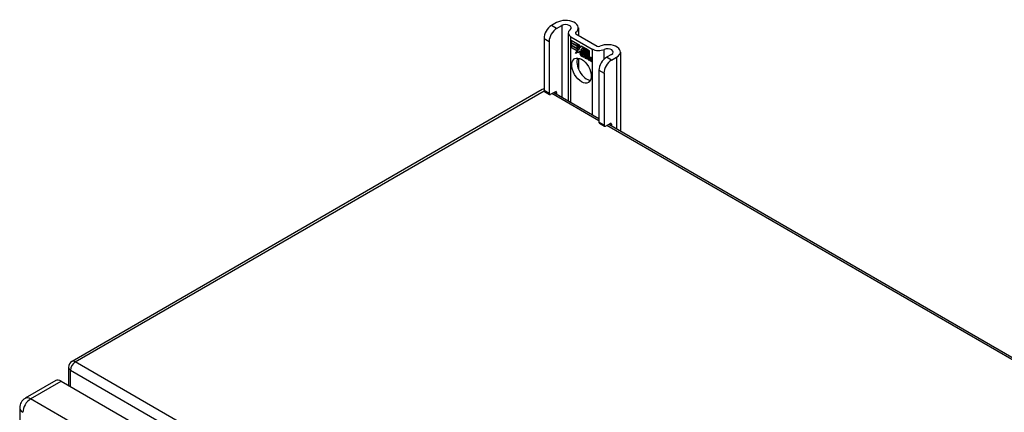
# Model space of a CAD drawing. Header units: inches. Extents: x 168.4 to 197.4, y 53.6 to 105.4.
# Tile 5 of 6: x 168.4 to 182.9, y 99.6 to 105.4. Entities that reach past the tile are written whole.
import ezdxf

# ---------------------------------------------------------------- set-up
doc = ezdxf.new("R2010")
doc.units = ezdxf.units.IN
doc.header["$MEASUREMENT"] = 0
doc.layers.add('Visible Edges(ANSI)', color=7, linetype='Continuous', lineweight=25)
doc.layers.add('Visible Tangent Edges(ANSI)', color=7, linetype='Continuous', lineweight=25)

msp = doc.modelspace()

# ---------------------------------------------------------------- linework, layer by layer
at = {"layer": 'Visible Edges(ANSI)'}
for p, q in [((176.283, 105.378), (176.207, 105.334)), ((176.282, 105.291), (176.357, 105.335)), ((176.454, 105.225), (176.454, 104.227)), ((176.568, 105.213), (176.881, 105.032)), ((176.603, 105.301), (176.603, 105.193)), ((176.097, 105.143), (176.097, 104.377)), ((176.171, 105.1), (176.171, 104.334)), ((176.494, 105.17), (176.807, 104.989)), ((176.498, 105.116), (176.499, 105.117)), ((176.498, 105.117), (176.616, 105.049)), ((176.498, 105.084), (176.498, 105.117)), ((176.498, 105.116), (176.498, 105.085)), ((176.616, 105.048), (176.498, 105.116)), ((176.498, 105.085), (176.584, 105.035)), ((176.498, 105.084), (176.498, 105.085)), ((176.585, 105.034), (176.498, 105.084)), ((176.498, 105.079), (176.499, 105.08)), ((176.498, 105.047), (176.498, 105.08)), ((176.498, 105.08), (176.585, 105.03)), ((176.498, 105.079), (176.498, 105.048)), ((176.584, 105.029), (176.498, 105.079)), ((176.498, 105.048), (176.584, 104.998)), ((176.498, 105.047), (176.498, 105.048)), ((176.585, 104.997), (176.498, 105.047)), ((176.498, 105.043), (176.585, 104.992)), ((176.498, 105.01), (176.498, 105.043)), ((176.498, 105.042), (176.499, 105.042)), ((176.584, 104.992), (176.498, 105.042)), ((176.498, 105.042), (176.498, 105.01)), ((176.498, 105.01), (176.584, 104.961)), ((176.498, 105.01), (176.498, 105.01)), ((176.583, 104.961), (176.498, 105.01)), ((176.561, 104.925), (176.583, 104.961)), ((176.6, 104.949), (176.561, 104.925)), ((176.564, 104.927), (176.563, 104.926)), ((176.584, 104.961), (176.564, 104.927)), ((176.564, 104.927), (176.6, 104.95)), ((176.564, 104.927), (176.565, 104.928)), ((176.565, 104.928), (176.6, 104.95)), ((176.583, 104.961), (176.584, 104.961)), ((176.584, 105.035), (176.584, 105.063)), ((176.584, 105.063), (176.587, 105.061)), ((176.584, 105.035), (176.585, 105.035)), ((176.584, 105.029), (176.585, 105.03)), ((176.584, 104.998), (176.584, 105.029)), ((176.584, 104.998), (176.585, 104.998)), ((176.584, 104.992), (176.585, 104.992)), ((176.584, 104.964), (176.584, 104.992)), ((176.584, 104.964), (176.585, 104.964)), ((176.586, 104.963), (176.584, 104.964)), ((176.585, 105.062), (176.585, 105.063)), ((176.585, 105.062), (176.585, 105.034)), ((176.587, 105.061), (176.585, 105.062)), ((176.585, 105.03), (176.585, 104.997)), ((176.585, 104.992), (176.585, 104.964)), ((176.585, 104.964), (176.598, 104.985)), ((176.585, 104.964), (176.587, 104.965)), ((176.585, 104.964), (176.585, 104.964)), ((176.598, 104.984), (176.586, 104.963)), ((176.586, 104.964), (176.586, 104.964)), ((176.587, 105.061), (176.618, 104.992)), ((176.587, 105.061), (176.588, 105.061)), ((176.617, 104.993), (176.587, 105.061)), ((176.598, 104.985), (176.6, 104.974)), ((176.598, 104.984), (176.599, 104.984)), ((176.6, 104.973), (176.598, 104.984)), ((176.599, 104.984), (176.598, 104.984)), ((176.6, 104.974), (176.617, 104.993)), ((176.618, 104.992), (176.6, 104.973)), ((176.6, 104.974), (176.601, 104.975)), ((176.6, 104.95), (176.602, 104.935)), ((176.6, 104.949), (176.601, 104.95)), ((176.602, 104.934), (176.6, 104.949)), ((176.618, 104.992), (176.601, 104.975)), ((176.601, 104.974), (176.601, 104.975)), ((176.602, 104.935), (176.63, 104.964)), ((176.63, 104.963), (176.602, 104.934)), ((176.602, 104.935), (176.604, 104.936)), ((176.603, 104.936), (176.603, 104.935)), ((176.604, 104.936), (176.63, 104.963)), ((176.616, 105.048), (176.616, 105.049)), ((176.616, 105.049), (176.631, 105.013)), ((176.631, 105.012), (176.616, 105.048)), ((176.617, 104.993), (176.618, 104.993)), ((176.63, 104.964), (176.636, 104.948)), ((176.63, 104.963), (176.63, 104.963)), ((176.636, 104.947), (176.63, 104.963)), ((176.631, 105.013), (176.644, 105.033)), ((176.644, 105.032), (176.631, 105.012)), ((176.631, 105.013), (176.633, 105.014)), ((176.632, 105.014), (176.632, 105.014)), ((176.636, 104.947), (176.637, 104.948)), ((176.637, 104.949), (176.637, 104.948)), ((176.637, 104.943), (176.639, 104.944)), ((176.64, 104.927), (176.661, 104.915)), ((176.64, 104.927), (176.64, 104.927)), ((176.662, 104.914), (176.64, 104.927)), ((176.643, 104.982), (176.674, 105.011)), ((176.643, 104.982), (176.645, 104.983)), ((176.661, 104.942), (176.643, 104.982)), ((176.644, 105.033), (176.703, 104.999)), ((176.644, 105.032), (176.645, 105.032)), ((176.702, 104.998), (176.644, 105.032)), ((176.644, 105.032), (176.644, 105.032)), ((176.674, 105.011), (176.644, 104.981)), ((176.644, 104.981), (176.662, 104.94)), ((176.644, 104.935), (176.646, 104.935)), ((176.645, 104.983), (176.674, 105.011)), ((176.645, 104.982), (176.645, 104.983)), ((176.66, 104.938), (176.661, 104.939)), ((176.661, 104.942), (176.661, 104.942)), ((176.674, 105.011), (176.677, 105.01)), ((176.674, 105.011), (176.675, 105.011)), ((176.676, 105.009), (176.674, 105.011)), ((176.676, 105.009), (176.677, 105.01)), ((176.676, 104.932), (176.676, 105.009)), ((176.676, 104.932), (176.677, 104.932)), ((176.696, 104.92), (176.676, 104.932)), ((176.677, 105.01), (176.677, 104.932)), ((176.677, 104.932), (176.697, 104.92)), ((176.692, 104.892), (176.68, 104.927)), ((176.68, 104.927), (176.694, 104.918)), ((176.681, 104.925), (176.681, 104.926)), ((176.681, 104.925), (176.693, 104.892)), ((176.694, 104.918), (176.681, 104.925)), ((176.702, 104.998), (176.703, 104.999)), ((176.702, 104.901), (176.702, 104.998)), ((176.703, 104.999), (176.703, 104.898)), ((176.707, 104.903), (176.707, 104.997)), ((176.707, 104.997), (176.733, 104.981)), ((176.707, 104.996), (176.707, 104.905)), ((176.707, 104.996), (176.708, 104.996)), ((176.732, 104.981), (176.707, 104.996)), ((176.732, 104.981), (176.733, 104.981)), ((176.732, 104.9), (176.732, 104.981)), ((176.733, 104.981), (176.733, 104.899)), ((176.736, 104.897), (176.736, 104.979)), ((176.736, 104.979), (176.763, 104.964)), ((176.737, 104.978), (176.738, 104.979)), ((176.737, 104.978), (176.737, 104.897)), ((176.762, 104.964), (176.737, 104.978)), ((176.762, 104.964), (176.763, 104.964)), ((176.762, 104.884), (176.762, 104.964)), ((176.763, 104.964), (176.763, 104.883)), ((177.222, 104.944), (177.222, 103.784)), ((176.603, 104.855), (176.603, 104.697)), ((176.639, 104.919), (176.671, 104.901)), ((176.639, 104.919), (176.639, 104.919)), ((176.671, 104.9), (176.639, 104.919)), ((176.661, 104.915), (176.662, 104.915)), ((176.662, 104.915), (176.662, 104.915)), ((176.665, 104.89), (176.665, 104.891)), ((176.665, 104.891), (176.665, 104.882)), ((176.665, 104.883), (176.665, 104.89)), ((176.665, 104.883), (176.665, 104.883)), ((176.67, 104.876), (176.692, 104.892)), ((176.67, 104.876), (176.672, 104.877)), ((176.684, 104.868), (176.67, 104.876)), ((176.671, 104.901), (176.672, 104.901)), ((176.693, 104.892), (176.671, 104.876)), ((176.671, 104.876), (176.684, 104.869)), ((176.672, 104.901), (176.672, 104.901)), ((176.692, 104.892), (176.672, 104.877)), ((176.672, 104.877), (176.672, 104.877)), ((176.684, 104.869), (176.696, 104.882)), ((176.696, 104.881), (176.684, 104.868)), ((176.684, 104.869), (176.686, 104.87)), ((176.685, 104.869), (176.685, 104.869)), ((176.686, 104.87), (176.697, 104.882)), ((176.692, 104.892), (176.692, 104.893)), ((176.694, 104.918), (176.694, 104.918)), ((176.701, 104.895), (176.694, 104.918)), ((176.694, 104.918), (176.701, 104.896)), ((176.696, 104.92), (176.697, 104.92)), ((176.703, 104.898), (176.696, 104.92)), ((176.696, 104.882), (176.699, 104.88)), ((176.696, 104.881), (176.697, 104.881)), ((176.699, 104.88), (176.696, 104.881)), ((176.697, 104.92), (176.702, 104.901)), ((176.699, 104.88), (176.706, 104.857)), ((176.699, 104.88), (176.699, 104.88)), ((176.705, 104.856), (176.699, 104.88)), ((176.701, 104.896), (176.703, 104.895)), ((176.701, 104.895), (176.701, 104.895)), ((176.703, 104.894), (176.701, 104.895)), ((176.702, 104.901), (176.703, 104.902)), ((176.715, 104.906), (176.703, 104.894)), ((176.703, 104.895), (176.715, 104.906)), ((176.703, 104.895), (176.704, 104.895)), ((176.715, 104.906), (176.704, 104.895)), ((176.704, 104.895), (176.704, 104.895)), ((176.705, 104.856), (176.706, 104.856)), ((176.72, 104.848), (176.705, 104.856)), ((176.706, 104.857), (176.719, 104.849)), ((176.707, 104.905), (176.713, 104.911)), ((176.713, 104.91), (176.707, 104.903)), ((176.707, 104.905), (176.708, 104.906)), ((176.707, 104.884), (176.728, 104.898)), ((176.707, 104.884), (176.708, 104.885)), ((176.719, 104.849), (176.707, 104.884)), ((176.708, 104.906), (176.713, 104.911)), ((176.708, 104.906), (176.708, 104.905)), ((176.708, 104.885), (176.728, 104.898)), ((176.729, 104.898), (176.708, 104.883)), ((176.709, 104.884), (176.708, 104.885)), ((176.708, 104.883), (176.72, 104.848)), ((176.713, 104.911), (176.732, 104.9)), ((176.713, 104.91), (176.714, 104.911)), ((176.733, 104.899), (176.713, 104.91)), ((176.715, 104.906), (176.715, 104.906)), ((176.728, 104.898), (176.715, 104.906)), ((176.715, 104.906), (176.729, 104.898)), ((176.719, 104.849), (176.719, 104.849)), ((176.726, 104.844), (176.734, 104.895)), ((176.735, 104.894), (176.726, 104.845)), ((176.726, 104.845), (176.737, 104.839)), ((176.726, 104.844), (176.726, 104.845)), ((176.737, 104.838), (176.726, 104.844)), ((176.728, 104.898), (176.728, 104.899)), ((176.732, 104.9), (176.733, 104.9)), ((176.734, 104.895), (176.744, 104.889)), ((176.735, 104.894), (176.735, 104.895)), ((176.744, 104.889), (176.735, 104.894)), ((176.736, 104.897), (176.737, 104.897)), ((176.747, 104.89), (176.736, 104.897)), ((176.737, 104.897), (176.748, 104.891)), ((176.737, 104.839), (176.74, 104.859)), ((176.741, 104.859), (176.737, 104.838)), ((176.737, 104.839), (176.737, 104.839)), ((176.743, 104.88), (176.744, 104.889)), ((176.744, 104.889), (176.743, 104.88)), ((176.743, 104.88), (176.743, 104.88)), ((176.746, 104.878), (176.743, 104.88)), ((176.743, 104.88), (176.746, 104.879)), ((176.744, 104.889), (176.744, 104.889)), ((176.746, 104.879), (176.747, 104.879)), ((176.747, 104.89), (176.748, 104.891)), ((176.747, 104.884), (176.747, 104.89)), ((176.747, 104.885), (176.749, 104.886)), ((176.747, 104.879), (176.747, 104.879)), ((176.748, 104.891), (176.748, 104.886)), ((176.748, 104.886), (176.748, 104.885)), ((176.748, 104.874), (176.749, 104.875)), ((176.749, 104.88), (176.751, 104.881)), ((176.761, 104.859), (176.756, 104.827)), ((176.756, 104.827), (176.761, 104.859)), ((176.756, 104.827), (176.767, 104.821)), ((176.756, 104.827), (176.756, 104.827)), ((176.767, 104.82), (176.756, 104.827)), ((176.762, 104.884), (176.763, 104.884)), ((176.767, 104.821), (176.77, 104.842)), ((176.771, 104.841), (176.767, 104.82)), ((176.767, 104.821), (176.767, 104.822)), ((176.77, 104.842), (176.771, 104.842)), ((176.774, 104.86), (176.775, 104.861)), ((176.776, 104.856), (176.777, 104.857)), ((176.778, 104.864), (176.78, 104.864)), ((176.778, 104.857), (176.779, 104.857)), ((176.785, 104.81), (176.791, 104.842)), ((176.785, 104.81), (176.786, 104.81)), ((176.797, 104.803), (176.785, 104.81)), ((176.791, 104.842), (176.786, 104.81)), ((176.786, 104.81), (176.796, 104.804)), ((176.796, 104.804), (176.802, 104.835)), ((176.796, 104.804), (176.797, 104.804)), ((176.803, 104.835), (176.797, 104.803)), ((177.092, 104.91), (177.017, 104.867)), ((177.091, 104.824), (177.167, 104.867)), ((176.907, 104.676), (176.907, 103.91)), ((176.981, 104.633), (176.981, 103.867)), ((176.071, 104.391), (169.14, 100.39)), ((176.104, 104.363), (176.178, 104.32)), ((176.193, 104.322), (176.261, 104.361)), ((176.242, 104.35), (176.907, 103.966)), ((176.283, 104.348), (176.283, 104.326)), ((176.913, 103.896), (176.987, 103.853)), ((177.003, 103.854), (177.07, 103.893)), ((177.051, 103.882), (196.25, 92.798)), ((177.092, 103.881), (177.092, 103.858)), ((169.09, 100.304), (169.09, 100.038)), ((168.901, 100.109), (168.45, 99.848)), ((168.982, 100.101), (189.909, 88.018)), ((168.369, 99.708), (168.369, 65.839))]:
    msp.add_line(p, q, dxfattribs=at)
for centre, radius, start, end in [((176.12, 104.306), 0.099, 103.4226, 120), ((169.189, 100.304), 0.099, 120, 180), ((168.53, 99.708), 0.161, 120, 180)]:
    msp.add_arc(centre, radius, start, end, dxfattribs=at)
for centre, major_axis, start_param, end_param in [((176.415, 105.301), (0.188, 0), 5.640144, 8.63938), ((176.207, 105.207), (-0.078, -0.135), 3.926991, 5.497787), ((176.282, 105.164), (0.078, 0.135), 0.785398, 2.356194), ((176.415, 105.301), (0.0825, 0), 5.640144, 8.63938), ((176.59, 105.225), (-0.136, 0), 5.640144, 7.068583), ((176.59, 105.225), (-0.031, 0), 5.640144, 7.068583), ((176.644, 104.912), (-0.0123, 0.0214), 0.72544, 2.208898), ((176.662, 104.901), (-0.0249, 0.0431), 6.268672, 7.008625), ((176.662, 104.901), (-0.0245, 0.0424), 6.268672, 7.008625), ((176.644, 104.912), (0.012, -0.0207), 3.867033, 5.35049), ((176.663, 104.901), (-0.0249, 0.0431), 0.028947, 0.295885), ((176.656, 104.911), (-0.021, 0.0364), 5.317289, 6.229324), ((176.656, 104.911), (-0.0206, 0.0357), 5.272274, 6.251395), ((176.657, 104.912), (-0.0206, 0.0357), 6.047724, 6.251395), ((176.656, 104.911), (-0.0187, 0.0323), 5.330385, 6.268672), ((176.656, 104.911), (-0.0183, 0.0317), 5.329545, 6.268672), ((176.657, 104.912), (-0.0183, 0.0317), 6.051884, 6.268672), ((176.663, 104.901), (-0.0245, 0.0424), 6.268672, 6.283185), ((176.655, 104.916), (-0.0109, 0.0188), 5.836026, 6.985262), ((176.655, 104.916), (-0.0105, 0.0182), 5.836026, 6.946368), ((176.656, 104.917), (-0.0109, 0.0188), 0.065067, 0.331662), ((176.656, 104.917), (-0.0105, 0.0182), 6.079217, 6.283185), ((176.653, 104.923), (0.0072, -0.0125), 1.678399, 2.694434), ((176.653, 104.923), (-0.0068, 0.0119), 4.819991, 5.836026), ((176.654, 104.924), (0.006, -0.0103), 0.287189, 1.678399), ((176.659, 104.924), (0.0095, -0.0165), 1.201563, 2.270327), ((176.659, 104.924), (-0.0091, 0.0158), 4.343155, 5.413588), ((176.654, 104.924), (0.0063, -0.011), 0.251695, 1.678399), ((176.648, 104.925), (0.0173, -0.0299), 0.38335, 1.201563), ((176.648, 104.925), (0.0176, -0.0305), 0.369234, 1.201563), ((176.903, 105.045), (-0.136, 0), 0.785398, 2.213838), ((176.903, 105.045), (0.031, 0), 3.926991, 5.35543), ((177.034, 104.944), (0.188, 0), 5.497787, 8.497023), ((177.034, 104.944), (0.0825, 0), 5.497787, 8.497023), ((176.725, 104.714), (-0.102, 0.176), 0.374433, 2.76716), ((176.647, 104.911), (-0.0064, 0.011), 0.453624, 1.914249), ((176.647, 104.911), (0.006, -0.0104), 3.639467, 5.055842), ((176.649, 104.95), (0.0376, -0.0651), 5.35049, 5.792995), ((176.649, 104.95), (-0.0379, 0.0657), 2.208898, 2.658734), ((176.655, 104.926), (-0.0196, 0.0339), 1.914249, 2.72139), ((176.655, 104.926), (0.0192, -0.0332), 5.055842, 5.891549), ((176.781, 104.827), (-0.0294, 0.051), 0.219898, 0.610865), ((176.781, 104.827), (-0.0291, 0.0503), 0.219898, 0.610865), ((176.764, 104.855), (-0.015, 0.026), 5.48867, 6.499805), ((176.764, 104.855), (-0.0146, 0.0253), 5.48867, 6.513784), ((176.756, 104.86), (-0.0083, 0.0143), 5.603031, 6.503084), ((176.783, 104.828), (-0.0294, 0.051), 0.219898, 0.291612), ((176.762, 104.859), (-0.015, 0.026), 5.47676, 6.310847), ((176.765, 104.856), (-0.015, 0.026), 0.047158, 0.216619), ((176.756, 104.86), (-0.0079, 0.0136), 5.603031, 6.503084), ((176.762, 104.859), (-0.0154, 0.0266), 5.501665, 6.243634), ((176.757, 104.861), (-0.0082, 0.0143), 0.085815, 0.219898), ((176.764, 104.86), (-0.015, 0.026), 6.059998, 6.283185), ((176.757, 104.861), (-0.0079, 0.0136), 6.100483, 6.283185), ((176.765, 104.856), (-0.0146, 0.0253), 6.06115, 6.283185), ((176.755, 104.867), (0.00412, -0.00714), 1.196548, 2.461438), ((176.755, 104.867), (-0.00375, 0.0065), 4.33814, 5.603031), ((176.75, 104.868), (-0.0077, 0.0133), 3.752458, 4.33814), ((176.75, 104.868), (0.0081, -0.014), 0.610865, 1.196548), ((176.764, 104.869), (-0.006, 0.0103), 4.223571, 5.48867), ((176.764, 104.869), (0.0063, -0.011), 1.081978, 2.347078), ((176.811, 104.81), (-0.0294, 0.051), 0.236534, 0.625184), ((176.811, 104.81), (-0.0291, 0.0503), 0.236639, 0.625276), ((176.748, 104.873), (-0.0176, 0.0305), 3.88819, 4.223571), ((176.793, 104.838), (-0.015, 0.0259), 5.492181, 6.733718), ((176.748, 104.873), (0.018, -0.0312), 0.848525, 1.081978), ((176.793, 104.838), (-0.0153, 0.0266), 5.492181, 6.613939), ((176.795, 104.838), (-0.0153, 0.0266), 0.046088, 0.313087), ((176.75, 104.873), (-0.0176, 0.0305), 3.959823, 3.971212), ((176.786, 104.843), (-0.0082, 0.0143), 5.604299, 6.503622), ((176.786, 104.843), (-0.0079, 0.0136), 5.604299, 6.503242), ((176.813, 104.811), (-0.0294, 0.051), 0.236534, 0.291612), ((176.787, 104.844), (-0.0083, 0.0143), 0.085815, 0.220437), ((176.787, 104.844), (-0.0079, 0.0136), 6.100483, 6.283185), ((176.795, 104.838), (-0.015, 0.0259), 6.060079, 6.283185), ((176.785, 104.85), (0.00412, -0.00714), 1.196401, 2.462706), ((176.785, 104.85), (-0.00375, 0.0065), 4.337994, 5.604299), ((176.78, 104.85), (0.0081, -0.014), 0.610732, 1.196401), ((176.78, 104.85), (-0.0077, 0.0133), 3.752322, 4.337994), ((176.793, 104.852), (0.0066, -0.0114), 1.107844, 2.350588), ((176.793, 104.852), (-0.0062, 0.0107), 4.249437, 5.492181), ((176.778, 104.855), (-0.0176, 0.0305), 3.735005, 4.249437), ((176.778, 104.855), (0.018, -0.0312), 0.593412, 1.107844), ((177.017, 104.739), (-0.078, -0.135), 3.926991, 5.497787), ((177.091, 104.696), (0.078, 0.135), 0.785398, 2.356194), ((176.119, 104.39), (-0.0155, -0.0268), 5.497787, 6.283185), ((176.261, 104.335), (0.0155, 0.0268), 5.497787, 7.068583), ((176.193, 104.347), (-0.0155, -0.0268), 5.497787, 7.068583), ((176.929, 103.922), (-0.0155, -0.0268), 5.497787, 6.283185), ((177.003, 103.88), (-0.0155, -0.0268), 5.497787, 7.068583), ((177.07, 103.868), (0.0155, 0.0268), 5.497787, 7.068583), ((168.982, 99.969), (-0.081, 0.139), 5.497787, 6.283185)]:
    msp.add_ellipse(centre, major_axis=major_axis, ratio=0.57735, start_param=start_param, end_param=end_param, dxfattribs=at)
msp.add_ellipse((176.65, 104.671), major_axis=(-0.102, 0.176), ratio=0.57735, dxfattribs=at)
at = {"layer": 'Visible Tangent Edges(ANSI)'}
for p, q in [((176.282, 105.291), (176.207, 105.334)), ((176.357, 105.335), (176.357, 104.283)), ((176.565, 105.215), (176.565, 105.236)), ((176.097, 105.143), (176.171, 105.1)), ((176.494, 104.204), (176.494, 105.17)), ((176.627, 104.923), (176.627, 104.924)), ((176.638, 104.943), (176.639, 104.944)), ((176.65, 104.935), (176.651, 104.936)), ((176.659, 104.928), (176.66, 104.929)), ((176.671, 104.923), (176.671, 104.924)), ((176.807, 104.989), (176.807, 104.023)), ((176.985, 104.842), (176.985, 104.982)), ((176.642, 104.894), (176.642, 104.894)), ((176.643, 104.904), (176.644, 104.904)), ((176.74, 104.859), (176.741, 104.859)), ((176.746, 104.873), (176.748, 104.874)), ((176.755, 104.874), (176.755, 104.874)), ((176.76, 104.867), (176.761, 104.867)), ((176.761, 104.859), (176.762, 104.86)), ((176.764, 104.879), (176.765, 104.879)), ((176.772, 104.867), (176.772, 104.868)), ((176.784, 104.856), (176.785, 104.857)), ((176.79, 104.85), (176.79, 104.85)), ((176.791, 104.842), (176.791, 104.842)), ((176.793, 104.862), (176.794, 104.862)), ((176.801, 104.85), (176.802, 104.851)), ((176.802, 104.835), (176.803, 104.836)), ((177.091, 104.824), (177.017, 104.867)), ((177.167, 104.867), (177.167, 103.816)), ((176.907, 104.676), (176.981, 104.633)), ((169.189, 100.385), (176.097, 104.373)), ((176.171, 104.334), (176.097, 104.377)), ((176.261, 104.361), (176.283, 104.348)), ((176.907, 103.932), (176.213, 104.333)), ((176.981, 103.867), (176.907, 103.91)), ((196.25, 92.765), (177.022, 103.865)), ((177.07, 103.893), (177.092, 103.881)), ((190.262, 88.218), (169.189, 100.385)), ((169.119, 100.263), (190.192, 88.097)), ((169.119, 100.021), (169.119, 100.263)), ((168.53, 99.84), (168.982, 100.101)), ((189.458, 87.757), (168.53, 99.84))]:
    msp.add_line(p, q, dxfattribs=at)
for centre, major_axis, start_param, end_param in [((176.12, 104.306), (-0.0495, 0.0857), 5.832272, 6.283185), ((169.189, 100.304), (-0.099, 0), 0, 0.785398), ((169.189, 100.304), (0.0495, 0.0857), 0.785398, 2.356194), ((169.189, 100.304), (-0.0495, 0.0857), 5.497787, 6.283185), ((168.53, 99.708), (-0.08, 0.139), 5.497787, 6.283185), ((168.53, 99.708), (-0.161, 0), 0, 0.785398), ((168.53, 99.708), (-0.08, -0.139), 3.926991, 5.497787)]:
    msp.add_ellipse(centre, major_axis=major_axis, ratio=0.57735, start_param=start_param, end_param=end_param, dxfattribs=at)

doc.saveas('drawing.dxf')
